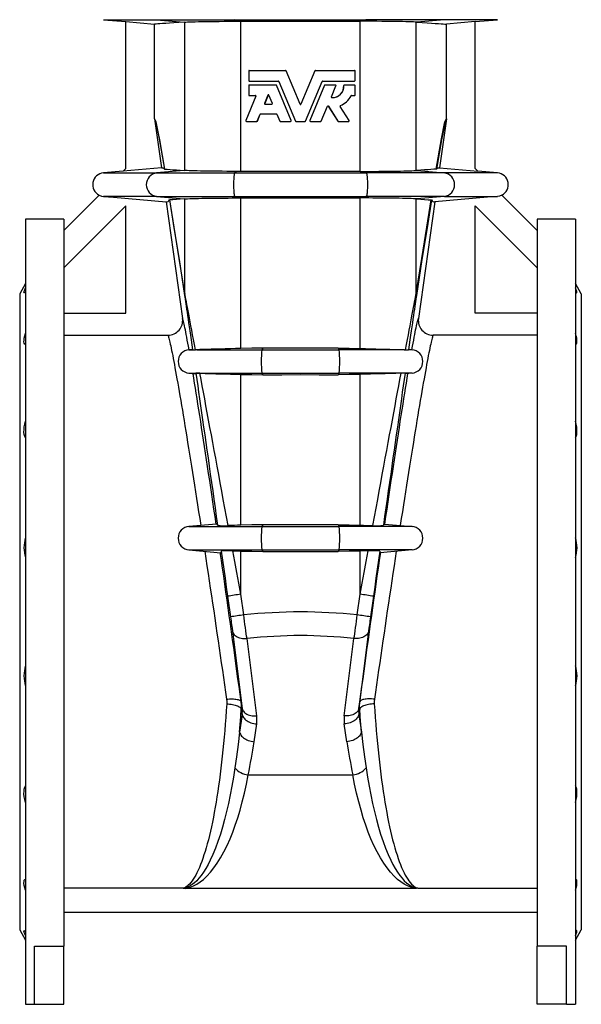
# Model space of a CAD drawing. Extents: x -27 to 1839, y -172 to 2521.
# Tile 2 of 5: x 82 to 463, y 596 to 1265. Entities that reach past the tile are written whole.
import ezdxf

# ---------------------------------------------------------------- set-up
doc = ezdxf.new("R2010")
doc.units = 0
doc.layers.get('0').update_dxf_attribs({"linetype": 'CONTINUOUS'})

msp = doc.modelspace()

# ---------------------------------------------------------------- linework, layer by layer
at = {"color": 7, "linetype": 'CONTINUOUS'}
for p, q in [((139.09, 1264.73), (154.28, 1263.4)), ((139.09, 1264.73), (175.18, 1264.73)), ((175.18, 1264.73), (228.13, 1264.73)), ((175.18, 1264.73), (193.78, 1263.01)), ((228.13, 1264.73), (317.44, 1264.73)), ((228.13, 1264.73), (229.34, 1263.69)), ((229.34, 1263.69), (232.25, 1263.7)), ((232.25, 1161.7), (232.25, 1263.7)), ((316.22, 1263.69), (313.32, 1263.7)), ((313.32, 1161.7), (313.32, 1263.7)), ((317.44, 1264.73), (316.22, 1263.69)), ((370.38, 1264.73), (317.44, 1264.73)), ((370.38, 1264.73), (351.79, 1263.01)), ((406.48, 1264.73), (370.38, 1264.73)), ((391.28, 1263.4), (406.48, 1264.73)), ((154.28, 1263.4), (173.82, 1261.7)), ((154.28, 1163.7), (154.28, 1263.4)), ((173.82, 1197.31), (173.82, 1261.7)), ((193.78, 1263.01), (194.24, 1263.05)), ((194.24, 1162.35), (194.24, 1263.05)), ((351.79, 1263.01), (351.32, 1263.05)), ((351.32, 1162.35), (351.32, 1263.05)), ((391.28, 1263.4), (371.75, 1261.7)), ((371.75, 1197.31), (371.75, 1261.7)), ((391.28, 1163.7), (391.28, 1263.4)), ((238.03, 1230.26), (262.68, 1230.26)), ((282.89, 1230.26), (309.48, 1230.26)), ((237.67, 1229.9), (237.67, 1223.42)), ((272.45, 1207.33), (263.01, 1230.04)), ((263.05, 1230.04), (263.01, 1230.04)), ((272.45, 1207.33), (263.05, 1230.04)), ((282.55, 1230.04), (273.12, 1207.33)), ((282.52, 1230.04), (273.12, 1207.33)), ((282.52, 1230.04), (282.55, 1230.04)), ((309.84, 1223.42), (309.84, 1229.9)), ((237.67, 1220.04), (237.67, 1213.56)), ((238.03, 1223.06), (257.85, 1223.06)), ((238.03, 1220.4), (256.07, 1220.4)), ((266.37, 1196.2), (256.41, 1220.18)), ((256.47, 1220.18), (256.41, 1220.18)), ((266.4, 1196.2), (256.47, 1220.18)), ((258.19, 1222.84), (269.37, 1195.92)), ((276.19, 1195.92), (287.38, 1222.84)), ((289.1, 1220.18), (279.17, 1196.2)), ((289.16, 1220.18), (279.19, 1196.2)), ((287.71, 1223.06), (309.48, 1223.06)), ((289.1, 1220.18), (289.16, 1220.18)), ((289.49, 1220.4), (296.53, 1220.4)), ((293.71, 1212.32), (296.86, 1219.9)), ((302.17, 1220.03), (302.27, 1220.03)), ((302.52, 1220.4), (302.63, 1220.4)), ((302.63, 1220.4), (309.48, 1220.4)), ((309.84, 1213.56), (309.84, 1220.04)), ((242.59, 1212.7), (235.75, 1196.2)), ((238.03, 1213.2), (242.26, 1213.2)), ((250.71, 1213.47), (248.4, 1207.9)), ((250.79, 1213.47), (248.49, 1207.9)), ((250.79, 1213.47), (250.71, 1213.47)), ((253.69, 1207.9), (251.38, 1213.47)), ((307.41, 1213.2), (309.48, 1213.2)), ((248.49, 1207.9), (248.4, 1207.9)), ((248.74, 1207.4), (253.36, 1207.4)), ((272.45, 1207.33), (272.45, 1207.33)), ((273.12, 1207.33), (273.12, 1207.33)), ((286.9, 1195.92), (291.05, 1205.92)), ((291.62, 1205.98), (291.69, 1205.98)), ((291.62, 1205.98), (298.06, 1195.86)), ((291.69, 1205.98), (298.15, 1195.86)), ((305.78, 1196.25), (299.64, 1205.88)), ((173.82, 1197.31), (173.92, 1195.91)), ((243.44, 1195.92), (245.34, 1200.52)), ((243.54, 1195.92), (245.44, 1200.52)), ((245.44, 1200.52), (245.34, 1200.52)), ((245.67, 1200.74), (256.43, 1200.74)), ((256.76, 1200.52), (258.67, 1195.92)), ((371.75, 1197.31), (371.65, 1195.91)), ((173.92, 1195.91), (178.39, 1164.1)), ((236.09, 1195.7), (243.1, 1195.7)), ((243.21, 1195.7), (243.1, 1195.7)), ((243.54, 1195.92), (243.44, 1195.92)), ((259, 1195.7), (266.04, 1195.7)), ((266.4, 1196.2), (266.37, 1196.2)), ((269.71, 1195.7), (275.86, 1195.7)), ((279.17, 1196.2), (279.19, 1196.2)), ((279.53, 1195.7), (286.57, 1195.7)), ((298.06, 1195.86), (298.15, 1195.86)), ((298.45, 1195.7), (305.48, 1195.7)), ((371.65, 1195.91), (367.18, 1164.1)), ((178.39, 1164.1), (152.41, 1161.83)), ((152.41, 1161.83), (154.28, 1163.7)), ((180.49, 1163.28), (180.69, 1163.24)), ((365.08, 1163.28), (364.87, 1163.24)), ((367.18, 1164.1), (393.15, 1161.83)), ((393.15, 1161.83), (391.28, 1163.7)), ((152.42, 1161.83), (139.09, 1160.67)), ((139.09, 1160.67), (175.18, 1160.67)), ((193.78, 1162.39), (175.18, 1160.67)), ((175.18, 1160.67), (228.13, 1160.67)), ((194.24, 1162.35), (193.78, 1162.39)), ((229.34, 1161.7), (228.13, 1160.67)), ((228.13, 1160.67), (317.44, 1160.67)), ((232.25, 1161.7), (229.34, 1161.7)), ((313.32, 1161.7), (316.22, 1161.7)), ((316.22, 1161.7), (317.44, 1160.67)), ((370.38, 1160.67), (317.44, 1160.67)), ((351.32, 1162.35), (351.79, 1162.39)), ((351.79, 1162.39), (370.38, 1160.67)), ((406.48, 1160.67), (370.38, 1160.67)), ((406.48, 1160.67), (393.15, 1161.83)), ((112.28, 1121.7), (136.17, 1145.59)), ((175.18, 1144.73), (139.15, 1144.73)), ((175.18, 1144.73), (228.13, 1144.73)), ((175.18, 1144.73), (193.78, 1143.01)), ((228.13, 1144.73), (317.44, 1144.73)), ((228.13, 1144.73), (229.34, 1143.69)), ((229.34, 1143.69), (232.25, 1143.7)), ((232.25, 1041.48), (232.25, 1143.7)), ((316.22, 1143.69), (313.32, 1143.7)), ((313.32, 1041.48), (313.32, 1143.7)), ((317.44, 1144.73), (316.22, 1143.69)), ((370.38, 1144.73), (317.44, 1144.73)), ((370.38, 1144.73), (351.79, 1143.01)), ((370.38, 1144.73), (406.42, 1144.73)), ((433.28, 1121.7), (409.39, 1145.59)), ((154.28, 1138.24), (112.28, 1096.24)), ((154.28, 1065.48), (154.28, 1138.24)), ((181.63, 1141.01), (192.75, 1061.88)), ((184.14, 1142.38), (183.93, 1142.34)), ((193.78, 1143.01), (194.24, 1143.05)), ((194.24, 1078.79), (194.24, 1143.05)), ((351.79, 1143.01), (351.32, 1143.05)), ((351.32, 1078.79), (351.32, 1143.05)), ((363.93, 1141.01), (352.81, 1061.88)), ((361.42, 1142.38), (361.63, 1142.34)), ((391.28, 1065.48), (391.28, 1138.24)), ((391.28, 1138.24), (433.28, 1096.24)), ((112.28, 1129.2), (86.28, 1129.2)), ((86.28, 1129.2), (86.28, 596.2)), ((112.28, 1129.2), (112.28, 635.59)), ((459.28, 1129.2), (433.28, 1129.2)), ((433.28, 1129.2), (433.28, 635.59)), ((459.28, 1129.2), (459.28, 596.2)), ((86.28, 1085.63), (82.28, 1078.7)), ((463.28, 1078.7), (459.28, 1085.63)), ((82.28, 1078.7), (82.28, 646.7)), ((463.28, 1078.7), (463.28, 646.7)), ((112.28, 1065.48), (154.28, 1065.48)), ((433.28, 1065.48), (391.28, 1065.48)), ((112.28, 1050.48), (182.86, 1050.48)), ((433.28, 1050.48), (362.71, 1050.48)), ((199.24, 1040.86), (197.09, 1040.67)), ((197.09, 1040.67), (199.55, 1040.67)), ((202.51, 1040.67), (201.53, 1040.63)), ((202.51, 1040.67), (246.63, 1040.67)), ((247.33, 1041.69), (246.63, 1040.67)), ((246.63, 1040.67), (298.94, 1040.67)), ((298.24, 1041.69), (298.94, 1040.67)), ((343.06, 1040.67), (298.94, 1040.67)), ((343.06, 1040.67), (344.04, 1040.63)), ((348.48, 1040.67), (346.02, 1040.67)), ((346.33, 1040.86), (348.48, 1040.67)), ((197.09, 1024.73), (201.56, 1024.34)), ((197.09, 1024.73), (246.63, 1024.73)), ((232.25, 921.48), (232.25, 1023.92)), ((246.63, 1024.73), (298.94, 1024.73)), ((246.63, 1024.73), (247.33, 1023.7)), ((298.94, 1024.73), (298.24, 1023.7)), ((348.48, 1024.73), (298.94, 1024.73)), ((313.32, 921.48), (313.32, 1023.92)), ((348.48, 1024.73), (344.01, 1024.34)), ((215.9, 922.31), (197.09, 920.67)), ((197.09, 920.67), (246.63, 920.67)), ((247.33, 921.69), (246.63, 920.67)), ((246.63, 920.67), (298.94, 920.67)), ((298.24, 921.69), (298.94, 920.67)), ((348.48, 920.67), (298.94, 920.67)), ((329.67, 922.31), (348.48, 920.67)), ((197.09, 904.73), (218.64, 902.84)), ((197.09, 904.73), (246.63, 904.73)), ((232.25, 874.6), (232.25, 903.92)), ((246.63, 904.73), (298.94, 904.73)), ((246.63, 904.73), (247.33, 903.7)), ((298.94, 904.73), (298.24, 903.7)), ((348.48, 904.73), (298.94, 904.73)), ((313.32, 874.6), (313.32, 903.92)), ((348.48, 904.73), (326.93, 902.84)), ((223.33, 873.21), (225.3, 859.21)), ((234.27, 860.6), (232.25, 874.6)), ((311.3, 860.6), (313.32, 874.6)), ((322.24, 873.21), (320.27, 859.21)), ((226.59, 849.55), (233.2, 797.06)), ((318.97, 849.55), (312.37, 797.06)), ((243.1, 792.02), (236.5, 844.52)), ((302.47, 792.02), (309.07, 844.52)), ((233.2, 797.06), (232.49, 801.56)), ((232.58, 796.91), (233.2, 792.97)), ((312.37, 797.06), (313.08, 801.56)), ((312.99, 796.91), (312.37, 792.97)), ((233.2, 792.97), (231.5, 780.89)), ((312.37, 792.97), (314.07, 780.89)), ((241.36, 774.47), (243.06, 786.54)), ((304.2, 774.47), (302.51, 786.54)), ((237.29, 752.03), (308.28, 752.03)), ((193.23, 674.96), (112.28, 674.96)), ((193.23, 674.96), (193.82, 674.95)), ((193.82, 674.95), (194.44, 674.93)), ((351.12, 674.93), (194.44, 674.93)), ((351.75, 674.95), (351.12, 674.93)), ((352.34, 674.96), (351.75, 674.95)), ((352.34, 674.96), (433.28, 674.96)), ((112.28, 658.7), (433.28, 658.7)), ((82.28, 646.7), (86.28, 639.77)), ((459.28, 639.77), (463.28, 646.7)), ((92.28, 635.59), (112.28, 635.59)), ((92.28, 596.2), (92.28, 635.59)), ((112.28, 596.2), (112.28, 635.59)), ((453.28, 635.59), (433.28, 635.59)), ((433.28, 596.2), (433.28, 635.59)), ((453.28, 596.2), (453.28, 635.59)), ((86.28, 596.2), (92.28, 596.2)), ((92.28, 596.2), (112.28, 596.2)), ((453.28, 596.2), (433.28, 596.2)), ((453.28, 596.2), (459.28, 596.2))]:
    msp.add_line(p, q, dxfattribs=at)
for points in [[(194.24, 1263.05), (195.08, 1263.11), (196.21, 1263.17), (197.63, 1263.23), (199.32, 1263.28), (201.27, 1263.34), (203.48, 1263.39), (205.93, 1263.44), (208.58, 1263.48), (211.43, 1263.52), (214.48, 1263.56), (217.67, 1263.6), (220.99, 1263.63), (223.72, 1263.65), (226.51, 1263.67), (229.34, 1263.69)], [(228.04, 1264.86), (228.13, 1264.73)], [(232.25, 1263.7), (242.35, 1263.7), (252.47, 1263.7), (262.62, 1263.71), (272.78, 1263.71), (282.92, 1263.71), (293.05, 1263.7), (303.19, 1263.7), (313.32, 1263.7)], [(351.32, 1263.05), (350.49, 1263.11), (349.35, 1263.17), (347.94, 1263.23), (346.25, 1263.28), (344.29, 1263.34), (342.08, 1263.39), (339.64, 1263.44), (336.99, 1263.48), (334.13, 1263.52), (331.09, 1263.56), (327.9, 1263.6), (324.58, 1263.63), (321.85, 1263.65), (319.06, 1263.67), (316.22, 1263.69)], [(317.53, 1264.86), (317.44, 1264.73)], [(193.78, 1263.01), (190.15, 1262.77), (186.89, 1262.56), (183.99, 1262.37), (181.44, 1262.2), (179.27, 1262.06), (177.44, 1261.94), (175.98, 1261.84), (174.89, 1261.77), (174.17, 1261.72), (173.82, 1261.7)], [(351.79, 1263.01), (355.41, 1262.77), (358.68, 1262.56), (361.58, 1262.37), (364.12, 1262.2), (366.3, 1262.06), (368.13, 1261.94), (369.59, 1261.84), (370.68, 1261.77), (371.4, 1261.72), (371.75, 1261.7)], [(180.69, 1163.24), (177.08, 1183.93), (174.79, 1195.28), (173.82, 1197.31)], [(364.87, 1163.24), (368.49, 1183.93), (370.78, 1195.28), (371.75, 1197.31)], [(173.92, 1195.91), (174.85, 1194.03), (177.04, 1183.15), (180.49, 1163.28)], [(371.65, 1195.91), (370.72, 1194.03), (368.53, 1183.15), (365.08, 1163.28)], [(180.69, 1163.24), (182.4, 1163.13), (184.3, 1163.01), (186.39, 1162.87), (188.66, 1162.72), (191.13, 1162.56), (193.78, 1162.39)], [(364.87, 1163.24), (363.16, 1163.13), (361.27, 1163.01), (359.18, 1162.87), (356.91, 1162.72), (354.44, 1162.56), (351.79, 1162.39)], [(229.34, 1161.7), (226.07, 1161.73), (222.85, 1161.75), (219.72, 1161.78), (216.45, 1161.81), (213.31, 1161.85), (210.34, 1161.89), (207.56, 1161.93), (204.98, 1161.98), (202.63, 1162.03), (200.51, 1162.08), (198.65, 1162.14), (197.2, 1162.19), (195.98, 1162.24), (194.99, 1162.29), (194.24, 1162.35)], [(228.13, 1160.67), (228.04, 1160.54), (227.95, 1160.3), (227.86, 1159.97), (227.78, 1159.54), (227.7, 1159.03), (227.63, 1158.43), (227.57, 1157.76), (227.51, 1157.02), (227.47, 1156.22), (227.43, 1155.38), (227.41, 1154.51), (227.39, 1153.61), (227.38, 1152.7), (227.39, 1151.79), (227.41, 1150.89), (227.43, 1150.01), (227.47, 1149.17), (227.51, 1148.38), (227.57, 1147.64), (227.63, 1146.97), (227.7, 1146.37), (227.78, 1145.85), (227.86, 1145.43), (227.95, 1145.09), (228.04, 1144.86), (228.13, 1144.73)], [(313.32, 1161.7), (303.22, 1161.69), (293.1, 1161.69), (282.95, 1161.69), (272.78, 1161.69), (262.65, 1161.69), (252.52, 1161.69), (242.37, 1161.69), (232.25, 1161.7)], [(316.22, 1161.7), (319.5, 1161.73), (322.72, 1161.75), (325.85, 1161.78), (329.12, 1161.81), (332.25, 1161.85), (335.23, 1161.89), (338.01, 1161.93), (340.58, 1161.98), (342.94, 1162.03), (345.06, 1162.08), (346.92, 1162.14), (348.36, 1162.19), (349.59, 1162.24), (350.58, 1162.29), (351.32, 1162.35)], [(317.44, 1160.67), (317.53, 1160.54), (317.62, 1160.3), (317.71, 1159.97), (317.79, 1159.54), (317.86, 1159.03), (317.94, 1158.43), (318, 1157.76), (318.05, 1157.02), (318.1, 1156.22), (318.14, 1155.38), (318.16, 1154.51), (318.18, 1153.61), (318.18, 1152.7), (318.18, 1151.79), (318.16, 1150.89), (318.14, 1150.01), (318.1, 1149.17), (318.05, 1148.38), (318, 1147.64), (317.94, 1146.97), (317.86, 1146.37), (317.79, 1145.85), (317.71, 1145.43), (317.62, 1145.09), (317.53, 1144.86), (317.44, 1144.73)], [(136.17, 1145.59), (137.82, 1144.96), (139.15, 1144.73)], [(139.15, 1144.73), (145.99, 1144.13), (181.63, 1141.01)], [(194.24, 1143.05), (195.08, 1143.11), (196.21, 1143.17), (197.63, 1143.23), (199.32, 1143.28), (201.27, 1143.34), (203.48, 1143.39), (205.93, 1143.44), (208.58, 1143.48), (211.43, 1143.52), (214.48, 1143.56), (217.67, 1143.6), (220.99, 1143.63), (223.72, 1143.65), (226.51, 1143.67), (229.34, 1143.69)], [(232.25, 1143.7), (242.35, 1143.7), (252.47, 1143.7), (262.62, 1143.71), (272.78, 1143.71), (282.92, 1143.71), (293.05, 1143.7), (303.19, 1143.7), (313.32, 1143.7)], [(351.32, 1143.05), (350.49, 1143.11), (349.35, 1143.17), (347.94, 1143.23), (346.25, 1143.28), (344.29, 1143.34), (342.08, 1143.39), (339.64, 1143.44), (336.99, 1143.48), (334.13, 1143.52), (331.09, 1143.56), (327.9, 1143.6), (324.58, 1143.63), (321.85, 1143.65), (319.06, 1143.67), (316.22, 1143.69)], [(406.42, 1144.73), (399.58, 1144.13), (363.93, 1141.01)], [(409.39, 1145.59), (407.75, 1144.96), (406.42, 1144.73)], [(183.93, 1142.34), (186.95, 1123.49), (190.36, 1101.84), (194.16, 1077.4)], [(193.78, 1143.01), (191.08, 1142.83), (188.57, 1142.67), (186.26, 1142.52), (184.14, 1142.38)], [(194.24, 1078.79), (190.5, 1102.64), (187.13, 1123.84), (184.14, 1142.38)], [(351.32, 1078.79), (355.07, 1102.64), (358.43, 1123.84), (361.42, 1142.38)], [(361.63, 1142.34), (358.62, 1123.49), (355.21, 1101.84), (351.4, 1077.4)], [(351.79, 1143.01), (354.49, 1142.83), (356.99, 1142.67), (359.31, 1142.52), (361.42, 1142.38)], [(86.28, 1079.89), (85.75, 1079.39), (85.38, 1079.19), (85.19, 1079.29), (85.2, 1079.71), (85.39, 1080.4), (85.74, 1081.34), (86.28, 1082.59)], [(194.16, 1077.4), (194.34, 1076.25), (194.54, 1074.95), (194.76, 1073.49), (195, 1071.87), (195.26, 1070.1), (195.55, 1068.17), (195.86, 1066.08), (196.18, 1063.84), (196.53, 1061.46), (196.9, 1058.92), (197.3, 1056.23), (197.71, 1053.4), (198.14, 1050.43), (198.59, 1047.31), (199.06, 1044.06), (199.55, 1040.67)], [(201.53, 1040.63), (200.87, 1044.17), (200.23, 1047.56), (199.62, 1050.8), (199.03, 1053.9), (198.47, 1056.85), (197.94, 1059.64), (197.44, 1062.28), (196.97, 1064.76), (196.52, 1067.08), (196.11, 1069.25), (195.72, 1071.25), (195.37, 1073.09), (195.04, 1074.76), (194.74, 1076.27), (194.48, 1077.61), (194.24, 1078.79)], [(344.04, 1040.63), (344.7, 1044.17), (345.34, 1047.56), (345.95, 1050.8), (346.54, 1053.9), (347.09, 1056.85), (347.62, 1059.64), (348.12, 1062.28), (348.6, 1064.76), (349.04, 1067.08), (349.46, 1069.25), (349.84, 1071.25), (350.2, 1073.09), (350.53, 1074.76), (350.82, 1076.27), (351.09, 1077.61), (351.32, 1078.79)], [(351.4, 1077.4), (351.23, 1076.25), (351.03, 1074.95), (350.81, 1073.49), (350.57, 1071.87), (350.3, 1070.1), (350.02, 1068.17), (349.71, 1066.08), (349.38, 1063.84), (349.03, 1061.46), (348.66, 1058.92), (348.27, 1056.23), (347.86, 1053.4), (347.43, 1050.43), (346.98, 1047.31), (346.51, 1044.06), (346.02, 1040.67)], [(459.28, 1079.89), (459.82, 1079.39), (460.19, 1079.19), (460.37, 1079.29), (460.37, 1079.71), (460.18, 1080.4), (459.83, 1081.34), (459.28, 1082.59)], [(197.15, 1040.67), (196.74, 1042.98), (196.35, 1045.16), (195.98, 1047.22), (195.62, 1049.14), (195.28, 1050.94), (194.96, 1052.61), (194.66, 1054.14), (194.37, 1055.54), (194.1, 1056.81), (193.86, 1057.94), (193.62, 1058.94), (193.41, 1059.8), (193.22, 1060.53), (193.05, 1061.12), (192.89, 1061.57), (192.75, 1061.88)], [(348.42, 1040.67), (348.82, 1042.98), (349.21, 1045.16), (349.59, 1047.22), (349.94, 1049.14), (350.28, 1050.94), (350.6, 1052.61), (350.91, 1054.14), (351.19, 1055.54), (351.46, 1056.81), (351.71, 1057.94), (351.94, 1058.94), (352.15, 1059.8), (352.35, 1060.53), (352.52, 1061.12), (352.68, 1061.57), (352.81, 1061.88)], [(86.28, 1044.13), (85.75, 1044.43), (85.38, 1045.03), (85.19, 1045.93), (85.2, 1047.11), (85.39, 1048.47), (85.74, 1050.02), (86.28, 1051.8)], [(182.86, 1050.48), (183, 1050.18), (183.15, 1049.75), (183.32, 1049.2), (183.52, 1048.51), (183.73, 1047.7), (183.96, 1046.76), (184.2, 1045.69), (184.47, 1044.5), (184.75, 1043.18), (185.05, 1041.74), (185.37, 1040.18), (185.71, 1038.49), (186.06, 1036.68), (186.43, 1034.76), (186.81, 1032.71), (187.22, 1030.55), (187.63, 1028.27), (188.07, 1025.88), (188.52, 1023.38), (188.98, 1020.77), (189.46, 1018.05), (189.95, 1015.22), (190.46, 1012.29), (190.98, 1009.25), (191.52, 1006.12), (192.06, 1002.88), (192.62, 999.55), (193.2, 996.13), (193.78, 992.61), (194.38, 989.01), (194.99, 985.31), (195.6, 981.54), (196.23, 977.68), (196.87, 973.74), (197.52, 969.73), (198.17, 965.64), (198.84, 961.48), (199.51, 957.26), (200.19, 952.97), (200.88, 948.62), (201.57, 944.2), (202.27, 939.74), (202.97, 935.22), (203.68, 930.65), (204.4, 926.03), (205.12, 921.37)], [(362.71, 1050.48), (362.57, 1050.18), (362.42, 1049.75), (362.24, 1049.2), (362.05, 1048.51), (361.84, 1047.7), (361.61, 1046.76), (361.36, 1045.69), (361.1, 1044.5), (360.82, 1043.18), (360.52, 1041.74), (360.2, 1040.18), (359.86, 1038.49), (359.51, 1036.68), (359.14, 1034.76), (358.75, 1032.71), (358.35, 1030.55), (357.93, 1028.27), (357.5, 1025.88), (357.05, 1023.38), (356.59, 1020.77), (356.11, 1018.05), (355.61, 1015.22), (355.11, 1012.29), (354.59, 1009.25), (354.05, 1006.12), (353.5, 1002.88), (352.94, 999.55), (352.37, 996.13), (351.79, 992.61), (351.19, 989.01), (350.58, 985.31), (349.96, 981.54), (349.34, 977.68), (348.7, 973.74), (348.05, 969.73), (347.4, 965.64), (346.73, 961.48), (346.06, 957.26), (345.38, 952.97), (344.69, 948.62), (344, 944.2), (343.3, 939.74), (342.59, 935.22), (341.88, 930.65), (341.17, 926.03), (340.45, 921.37)], [(459.28, 1044.13), (459.82, 1044.43), (460.19, 1045.03), (460.37, 1045.93), (460.37, 1047.11), (460.18, 1048.47), (459.83, 1050.02), (459.28, 1051.8)], [(199.24, 1040.86), (199.39, 1040.81), (199.55, 1040.67)], [(199.55, 1040.67), (199.55, 1040.67), (199.55, 1040.67)], [(232.25, 1041.48), (228.71, 1041.38), (225.22, 1041.29), (221.71, 1041.19), (218.32, 1041.1), (215.14, 1041.02), (212.11, 1040.93), (209.17, 1040.85), (206.43, 1040.78), (204.4, 1040.72), (202.51, 1040.67)], [(247.33, 1041.69), (239.78, 1041.64), (232.25, 1041.48)], [(298.24, 1041.69), (285.52, 1041.69), (272.78, 1041.69), (260.06, 1041.69), (247.33, 1041.69)], [(298.24, 1041.69), (305.78, 1041.64), (313.32, 1041.48)], [(313.32, 1041.48), (316.86, 1041.38), (320.35, 1041.29), (323.85, 1041.19), (327.25, 1041.1), (330.43, 1041.02), (333.45, 1040.93), (336.39, 1040.85), (339.13, 1040.78), (341.17, 1040.72), (343.06, 1040.67)], [(346.33, 1040.86), (346.18, 1040.81), (346.02, 1040.67)], [(346.02, 1040.67), (346.02, 1040.67), (346.02, 1040.67)], [(215.55, 922.28), (214.81, 927.36), (214.07, 932.38), (213.33, 937.36), (212.61, 942.28), (211.88, 947.15), (211.17, 951.96), (210.46, 956.7), (209.76, 961.38), (209.06, 965.98), (208.38, 970.51), (207.7, 974.97), (207.03, 979.34), (206.37, 983.63), (205.72, 987.84), (205.08, 991.95), (204.46, 995.97), (203.84, 999.9), (203.24, 1003.73), (202.65, 1007.46), (202.07, 1011.08), (201.5, 1014.6), (200.95, 1018), (200.42, 1021.3), (199.89, 1024.48)], [(201.85, 1024.63), (201.72, 1024.4), (201.56, 1024.34)], [(201.85, 1024.63), (202.45, 1020.47), (203.06, 1016.18), (203.69, 1011.77), (204.34, 1007.25), (205, 1002.6), (205.68, 997.84), (206.38, 992.98), (207.08, 988.01), (207.81, 982.93), (208.54, 977.76), (209.29, 972.49), (210.05, 967.13), (210.83, 961.68), (211.61, 956.15), (212.41, 950.54), (213.21, 944.86), (214.03, 939.1), (214.85, 933.28), (215.68, 927.39), (216.52, 921.45)], [(204.52, 1024.67), (206.28, 1024.62), (208.15, 1024.57), (210.14, 1024.52), (212.23, 1024.46), (215.26, 1024.38), (218.44, 1024.29), (221.84, 1024.2), (225.35, 1024.1), (228.76, 1024.01), (232.25, 1023.92)], [(223.67, 921.25), (222.58, 927.19), (221.5, 933.07), (220.42, 938.9), (219.36, 944.66), (218.31, 950.34), (217.27, 955.96), (216.25, 961.49), (215.24, 966.95), (214.25, 972.32), (213.27, 977.6), (212.31, 982.78), (211.37, 987.87), (210.44, 992.86), (209.53, 997.75), (208.65, 1002.52), (207.78, 1007.19), (206.93, 1011.74), (206.1, 1016.17), (205.3, 1020.48), (204.52, 1024.67)], [(232.25, 1023.92), (239.78, 1023.76), (247.33, 1023.7)], [(247.33, 1023.7), (260.04, 1023.7), (272.78, 1023.71), (285.51, 1023.7), (298.24, 1023.7)], [(313.32, 1023.92), (305.79, 1023.76), (298.24, 1023.7)], [(341.05, 1024.67), (339.29, 1024.62), (337.42, 1024.57), (335.43, 1024.52), (333.34, 1024.46), (330.3, 1024.38), (327.12, 1024.29), (323.72, 1024.2), (320.21, 1024.1), (316.8, 1024.01), (313.32, 1023.92)], [(321.89, 921.25), (322.99, 927.19), (324.07, 933.07), (325.15, 938.9), (326.21, 944.66), (327.26, 950.34), (328.29, 955.96), (329.32, 961.49), (330.33, 966.95), (331.32, 972.32), (332.3, 977.6), (333.26, 982.78), (334.2, 987.87), (335.13, 992.86), (336.03, 997.75), (336.92, 1002.52), (337.79, 1007.19), (338.64, 1011.74), (339.46, 1016.17), (340.27, 1020.48), (341.05, 1024.67)], [(343.71, 1024.63), (343.12, 1020.47), (342.5, 1016.18), (341.87, 1011.77), (341.23, 1007.25), (340.56, 1002.6), (339.88, 997.84), (339.19, 992.98), (338.48, 988.01), (337.76, 982.93), (337.02, 977.76), (336.28, 972.49), (335.51, 967.13), (334.74, 961.68), (333.96, 956.15), (333.16, 950.54), (332.36, 944.86), (331.54, 939.1), (330.72, 933.28), (329.88, 927.39), (329.04, 921.45)], [(330.02, 922.28), (330.76, 927.36), (331.5, 932.38), (332.23, 937.36), (332.96, 942.28), (333.68, 947.15), (334.4, 951.96), (335.11, 956.7), (335.81, 961.38), (336.5, 965.98), (337.19, 970.51), (337.87, 974.97), (338.54, 979.34), (339.2, 983.63), (339.84, 987.84), (340.48, 991.95), (341.11, 995.97), (341.72, 999.9), (342.33, 1003.73), (342.92, 1007.46), (343.5, 1011.08), (344.06, 1014.6), (344.61, 1018), (345.15, 1021.3), (345.67, 1024.48)], [(343.71, 1024.63), (343.85, 1024.4), (344.01, 1024.34)], [(86.28, 980.75), (85.75, 981.8), (85.38, 983.11), (85.19, 984.67), (85.2, 986.44), (85.39, 988.26), (85.74, 990.17), (86.28, 992.23)], [(459.28, 980.75), (459.82, 981.8), (460.19, 983.11), (460.37, 984.67), (460.37, 986.44), (460.18, 988.26), (459.83, 990.17), (459.28, 992.23)], [(232.25, 921.48), (230.08, 921.42), (227.94, 921.36), (225.79, 921.31), (223.67, 921.25)], [(247.33, 921.69), (239.78, 921.64), (232.25, 921.48)], [(298.24, 921.69), (285.52, 921.69), (272.78, 921.69), (260.06, 921.69), (247.33, 921.69)], [(298.24, 921.69), (305.78, 921.64), (313.32, 921.48)], [(313.32, 921.48), (315.48, 921.42), (317.63, 921.36), (319.77, 921.31), (321.89, 921.25)], [(207.81, 903.79), (208.57, 898.81), (209.33, 893.8), (210.09, 888.76), (210.85, 883.71), (211.61, 878.65), (212.36, 873.57), (213.12, 868.48), (213.88, 863.39), (214.63, 858.3), (215.38, 853.21), (216.12, 848.13), (216.87, 843.06), (217.6, 838), (218.34, 832.96), (219.06, 827.95), (219.78, 822.96), (220.5, 818), (221.2, 813.07), (221.9, 808.17), (222.59, 803.32)], [(232.49, 801.56), (231.79, 806.7), (231.09, 811.9), (230.38, 817.13), (229.66, 822.39), (228.94, 827.69), (228.2, 833.01), (227.47, 838.36), (226.72, 843.72), (225.98, 849.11), (225.22, 854.5), (224.47, 859.9), (223.71, 865.3), (222.95, 870.7), (222.19, 876.1), (221.42, 881.49), (220.66, 886.86), (219.89, 892.22), (219.13, 897.56), (218.36, 902.87)], [(219.01, 903.83), (218.94, 903.43), (218.86, 903.11), (218.76, 902.91), (218.64, 902.84)], [(219.01, 903.83), (219.87, 897.77), (220.73, 891.67), (221.59, 885.55), (222.46, 879.39), (223.33, 873.21)], [(226.84, 904.06), (229.52, 903.99), (232.25, 903.92)], [(232.25, 874.6), (230.88, 882.03), (229.53, 889.42), (228.18, 896.77), (226.84, 904.06)], [(232.25, 903.92), (239.78, 903.76), (247.33, 903.7)], [(247.33, 903.7), (260.04, 903.7), (272.78, 903.71), (285.51, 903.7), (298.24, 903.7)], [(313.32, 903.92), (305.79, 903.76), (298.24, 903.7)], [(313.08, 801.56), (313.77, 806.7), (314.48, 811.9), (315.19, 817.13), (315.91, 822.39), (316.63, 827.69), (317.36, 833.01), (318.1, 838.36), (318.84, 843.72), (319.59, 849.11), (320.34, 854.5), (321.1, 859.9), (321.86, 865.3), (322.62, 870.7), (323.38, 876.1), (324.15, 881.49), (324.91, 886.86), (325.68, 892.22), (326.44, 897.56), (327.2, 902.87)], [(318.73, 904.06), (316.04, 903.99), (313.32, 903.92)], [(313.32, 874.6), (314.68, 882.03), (316.04, 889.42), (317.39, 896.77), (318.73, 904.06)], [(326.56, 903.83), (325.7, 897.77), (324.84, 891.67), (323.98, 885.55), (323.11, 879.39), (322.24, 873.21)], [(337.76, 903.79), (337, 898.81), (336.24, 893.8), (335.48, 888.76), (334.72, 883.71), (333.96, 878.65), (333.2, 873.57), (332.45, 868.48), (331.69, 863.39), (330.94, 858.3), (330.19, 853.21), (329.44, 848.13), (328.7, 843.06), (327.96, 838), (327.23, 832.96), (326.5, 827.95), (325.79, 822.96), (325.07, 818), (324.37, 813.07), (323.67, 808.17), (322.98, 803.32)], [(326.56, 903.83), (326.63, 903.43), (326.71, 903.11), (326.81, 902.91), (326.93, 902.84)], [(225.3, 859.21), (225.48, 857.93), (225.65, 856.67), (225.83, 855.38), (226, 854.12), (226.18, 852.79), (226.34, 851.51), (226.59, 849.55)], [(236.5, 844.52), (236.26, 846.09), (236.01, 847.77), (235.71, 849.88), (235.4, 852.12), (235.12, 854.15), (234.84, 856.23), (234.55, 858.41), (234.27, 860.6)], [(309.07, 844.52), (309.31, 846.09), (309.55, 847.77), (309.85, 849.88), (310.17, 852.12), (310.45, 854.15), (310.73, 856.23), (311.01, 858.41), (311.3, 860.6)], [(320.27, 859.21), (320.09, 857.93), (319.91, 856.67), (319.74, 855.38), (319.57, 854.12), (319.39, 852.79), (319.22, 851.51), (318.97, 849.55)], [(226.59, 849.55), (226.76, 848.9), (227.02, 848.27), (227.4, 847.67), (227.87, 847.1), (228.44, 846.58), (229.09, 846.1), (229.83, 845.68), (230.64, 845.32), (231.51, 845.01), (232.44, 844.78), (233.42, 844.61), (234.42, 844.51), (235.45, 844.48), (236.5, 844.52)], [(318.97, 849.55), (318.81, 848.9), (318.54, 848.27), (318.17, 847.67), (317.7, 847.1), (317.13, 846.58), (316.47, 846.1), (315.74, 845.68), (314.93, 845.32), (314.05, 845.01), (313.12, 844.78), (312.15, 844.61), (311.14, 844.51), (310.11, 844.48), (309.07, 844.52)], [(222.59, 803.32), (223.59, 803.43), (224.57, 803.5), (225.54, 803.54), (226.48, 803.54), (227.37, 803.51), (228.22, 803.45), (229.01, 803.35), (229.74, 803.22), (230.4, 803.06), (230.97, 802.87), (231.46, 802.65), (231.86, 802.41), (232.17, 802.14), (232.38, 801.86), (232.49, 801.56)], [(222.59, 803.32), (222.73, 801.78), (222.71, 800.23)], [(322.98, 803.32), (321.98, 803.43), (320.99, 803.5), (320.03, 803.54), (319.09, 803.54), (318.19, 803.51), (317.34, 803.45), (316.55, 803.35), (315.83, 803.22), (315.17, 803.06), (314.6, 802.87), (314.1, 802.65), (313.7, 802.41), (313.4, 802.14), (313.19, 801.86), (313.08, 801.56)], [(322.98, 803.32), (322.84, 801.78), (322.85, 800.23)], [(222.71, 800.23), (222.42, 795.61), (222.1, 791.03), (221.75, 786.5), (221.39, 782.03), (221.01, 777.6), (220.61, 773.24), (220.18, 768.94), (219.74, 764.71), (219.28, 760.54), (218.8, 756.44), (218.3, 752.41), (217.78, 748.46), (217.24, 744.59), (216.69, 740.8), (216.12, 737.09), (215.53, 733.47), (214.92, 729.94), (214.3, 726.5), (213.67, 723.15), (213.01, 719.9), (212.35, 716.74), (211.67, 713.69), (210.97, 710.74), (210.26, 707.89), (209.54, 705.15), (208.81, 702.52), (208.06, 699.99), (207.31, 697.58), (206.54, 695.29), (205.76, 693.1), (204.97, 691.04), (204.18, 689.09), (203.37, 687.26), (202.56, 685.55), (201.73, 683.96), (200.91, 682.49), (200.07, 681.15), (199.23, 679.94), (198.38, 678.84), (197.53, 677.88), (196.68, 677.04), (195.82, 676.33), (194.96, 675.75), (194.09, 675.29), (193.23, 674.96)], [(222.71, 800.23), (223.72, 800.16), (224.72, 800.06), (225.7, 799.92), (226.64, 799.76), (227.55, 799.56), (228.4, 799.34), (229.2, 799.09), (229.93, 798.82), (230.59, 798.53), (231.17, 798.23), (231.66, 797.91), (232.07, 797.58), (232.37, 797.25), (232.58, 796.91)], [(231.5, 780.89), (231.89, 786.17), (232.24, 791.51), (232.58, 796.91)], [(232.58, 796.91), (232.66, 799.22), (232.49, 801.56)], [(233.2, 797.06), (233.36, 796.4), (233.63, 795.77), (234, 795.17), (234.47, 794.6), (235.04, 794.08), (235.69, 793.6), (236.43, 793.18), (237.24, 792.82), (238.12, 792.52), (239.04, 792.28), (240.02, 792.11), (241.03, 792.01), (242.06, 791.98), (243.1, 792.02)], [(312.37, 797.06), (312.21, 796.4), (311.94, 795.77), (311.57, 795.17), (311.1, 794.6), (310.53, 794.08), (309.87, 793.6), (309.14, 793.18), (308.33, 792.82), (307.45, 792.52), (306.52, 792.28), (305.55, 792.11), (304.54, 792.01), (303.51, 791.98), (302.47, 792.02)], [(312.99, 796.91), (312.9, 799.22), (313.08, 801.56)], [(322.85, 800.23), (321.85, 800.16), (320.85, 800.06), (319.87, 799.92), (318.93, 799.76), (318.02, 799.56), (317.16, 799.34), (316.36, 799.09), (315.63, 798.82), (314.97, 798.53), (314.4, 798.23), (313.9, 797.91), (313.5, 797.58), (313.2, 797.25), (312.99, 796.91)], [(314.07, 780.89), (313.68, 786.17), (313.32, 791.51), (312.99, 796.91)], [(322.85, 800.23), (323.15, 795.61), (323.47, 791.03), (323.81, 786.5), (324.18, 782.03), (324.56, 777.6), (324.96, 773.24), (325.38, 768.94), (325.83, 764.71), (326.29, 760.54), (326.77, 756.44), (327.27, 752.41), (327.79, 748.46), (328.32, 744.59), (328.88, 740.8), (329.45, 737.09), (330.04, 733.47), (330.64, 729.94), (331.26, 726.5), (331.9, 723.15), (332.55, 719.9), (333.22, 716.74), (333.9, 713.69), (334.59, 710.74), (335.3, 707.89), (336.02, 705.15), (336.76, 702.52), (337.5, 699.99), (338.26, 697.58), (339.03, 695.29), (339.81, 693.1), (340.59, 691.04), (341.39, 689.09), (342.2, 687.26), (343.01, 685.55), (343.83, 683.96), (344.66, 682.49), (345.5, 681.15), (346.34, 679.94), (347.18, 678.84), (348.03, 677.88), (348.89, 677.04), (349.75, 676.33), (350.61, 675.75), (351.47, 675.29), (352.34, 674.96)], [(233.2, 792.97), (233.38, 792.3), (233.66, 791.64), (234.05, 791), (234.53, 790.37), (235.1, 789.77), (235.75, 789.21), (236.49, 788.69), (237.29, 788.21), (238.16, 787.78), (239.07, 787.41), (240.03, 787.1), (241.02, 786.85), (242.04, 786.66), (243.06, 786.54)], [(312.37, 792.97), (312.19, 792.3), (311.9, 791.64), (311.52, 791), (311.04, 790.37), (310.47, 789.77), (309.81, 789.21), (309.08, 788.69), (308.28, 788.21), (307.41, 787.78), (306.49, 787.41), (305.54, 787.1), (304.54, 786.85), (303.53, 786.66), (302.51, 786.54)], [(231.5, 780.89), (230.51, 772.55), (229.39, 764.34), (228.29, 756.82)], [(231.5, 780.89), (231.68, 780.23), (231.97, 779.57), (232.35, 778.92), (232.83, 778.3), (233.4, 777.7), (234.06, 777.13), (234.79, 776.61), (235.6, 776.13), (236.46, 775.71), (237.38, 775.33), (238.34, 775.02), (239.33, 774.77), (240.34, 774.58), (241.36, 774.47)], [(314.07, 780.89), (313.88, 780.23), (313.6, 779.57), (313.22, 778.92), (312.74, 778.3), (312.16, 777.7), (311.51, 777.13), (310.77, 776.61), (309.97, 776.13), (309.11, 775.71), (308.19, 775.33), (307.23, 775.02), (306.24, 774.77), (305.23, 774.58), (304.2, 774.47)], [(314.07, 780.89), (315.06, 772.55), (316.18, 764.34), (317.28, 756.82)], [(228.29, 756.82), (227.29, 750.47), (226.23, 744.31), (225.1, 738.36), (223.9, 732.64), (222.62, 727.02), (221.27, 721.64), (219.86, 716.52), (218.4, 711.67), (216.78, 706.8), (215.1, 702.25), (213.37, 698.02), (211.6, 694.14), (210.1, 691.19), (208.58, 688.47), (207.03, 686), (205.45, 683.76), (203.86, 681.77), (202.35, 680.12), (200.83, 678.69), (199.29, 677.48), (197.96, 676.61), (196.62, 675.9), (195.22, 675.33), (193.82, 674.95)], [(317.28, 756.82), (318.28, 750.47), (319.34, 744.31), (320.47, 738.36), (321.66, 732.64), (322.95, 727.02), (324.3, 721.64), (325.71, 716.52), (327.17, 711.67), (328.79, 706.8), (330.47, 702.25), (332.19, 698.02), (333.97, 694.14), (335.46, 691.19), (336.99, 688.47), (338.54, 686), (340.11, 683.76), (341.71, 681.77), (343.22, 680.12), (344.74, 678.69), (346.27, 677.48), (347.61, 676.61), (348.95, 675.9), (350.35, 675.33), (351.75, 674.95)], [(194.44, 674.93), (196.16, 675.27), (197.88, 675.77), (200.16, 676.68), (202.43, 677.86), (204.67, 679.32), (206.89, 681.05), (209.31, 683.29), (211.7, 685.86), (214.03, 688.76), (216.31, 691.98), (218.59, 695.63), (220.81, 699.62), (222.95, 703.94), (225.01, 708.58), (226.8, 713.07), (228.52, 717.82), (230.17, 722.82), (231.74, 728.07), (233.26, 733.69), (234.7, 739.57), (236.04, 745.69), (237.29, 752.03)], [(351.12, 674.93), (349.4, 675.27), (347.69, 675.77), (345.41, 676.68), (343.14, 677.86), (340.9, 679.32), (338.68, 681.05), (336.25, 683.29), (333.87, 685.86), (331.53, 688.76), (329.25, 691.98), (326.97, 695.63), (324.76, 699.62), (322.62, 703.94), (320.56, 708.58), (318.77, 713.07), (317.04, 717.82), (315.39, 722.82), (313.83, 728.07), (312.3, 733.69), (310.87, 739.57), (309.53, 745.69), (308.28, 752.03)], [(86.28, 733.16), (85.75, 735.18), (85.38, 737.17), (85.19, 739.07), (85.2, 740.82), (85.39, 742.31), (85.74, 743.57), (86.28, 744.65)], [(459.28, 733.16), (459.82, 735.18), (460.19, 737.17), (460.37, 739.07), (460.37, 740.82), (460.18, 742.31), (459.83, 743.57), (459.28, 744.65)], [(86.28, 673.59), (85.75, 675.34), (85.38, 676.95), (85.19, 678.36), (85.2, 679.53), (85.39, 680.38), (85.74, 680.96), (86.28, 681.27)], [(459.28, 673.59), (459.82, 675.34), (460.19, 676.95), (460.37, 678.36), (460.37, 679.53), (460.18, 680.38), (459.83, 680.96), (459.28, 681.27)], [(86.28, 642.81), (85.75, 644.03), (85.38, 645.01), (85.19, 645.71), (85.2, 646.12), (85.39, 646.21), (85.74, 646.01), (86.28, 645.51)], [(459.28, 642.81), (459.82, 644.03), (460.19, 645.01), (460.37, 645.71), (460.37, 646.12), (460.18, 646.21), (459.83, 646.01), (459.28, 645.51)]]:
    msp.add_lwpolyline(points, dxfattribs=at)
for centre, radius, start, end in [((238.03, 1229.9), 0.36, 89.9948, 180.00342), ((262.68, 1229.9), 0.361, 22.56563, 90.11049), ((282.85, 1229.9), 0.36, 90.02534, 157.49038), ((282.89, 1229.9), 0.361, 89.89107, 157.43281), ((309.48, 1229.9), 0.36, 359.98516, 89.9929), ((238.03, 1223.42), 0.36, 180.00134, 270.00044), ((309.48, 1223.42), 0.36, 270.01186, 0.01008), ((238.03, 1220.04), 0.36, 89.99956, 179.99866), ((256.07, 1220.04), 0.36, 22.55097, 90.09814), ((256.13, 1220.04), 0.36, 22.49838, 89.9589), ((257.85, 1222.7), 0.361, 22.55416, 90.10366), ((287.71, 1222.7), 0.36, 89.89477, 157.44741), ((289.43, 1220.04), 0.36, 90.03283, 157.50989), ((289.49, 1220.04), 0.36, 89.89869, 157.4522), ((294.35, 1219.74), 7.92, 267.64721, 2.1122), ((294.31, 1219.7), 7.86, 269.69064, 2.37149), ((296.53, 1220.04), 0.36, 337.52257, 90.0821), ((302.52, 1220.04), 0.36, 90.07678, 182.21189), ((302.63, 1220.04), 0.36, 89.96751, 182.1138), ((309.48, 1220.04), 0.36, 359.98992, 89.98814), ((238.03, 1213.56), 0.36, 180.00132, 270.0052), ((242.26, 1212.84), 0.36, 337.50915, 90.04131), ((251.05, 1213.33), 0.361, 22.60628, 157.39372), ((251.13, 1213.33), 0.358, 89.95825, 157.65374), ((294.04, 1212.18), 0.36, 157.51988, 267.81927), ((294.37, 1219.73), 14.39, 292.2055, 332.17264), ((307.41, 1212.84), 0.36, 89.96993, 152.19742), ((309.48, 1213.56), 0.36, 270.0071, 0.0101), ((248.74, 1207.76), 0.36, 157.51672, 270.08558), ((248.82, 1207.76), 0.36, 157.48178, 269.92873), ((253.36, 1207.76), 0.36, 269.88728, 22.47726), ((272.78, 1207.47), 0.362, 202.66554, 337.33446), ((272.78, 1207.47), 0.36, 202.49526, 337.50474), ((291.39, 1205.78), 0.361, 32.6045, 157.37108), ((291.33, 1205.8), 0.343, 31.46244, 91.69859), ((299.94, 1206.07), 0.36, 112.17867, 212.52784), ((245.67, 1200.38), 0.36, 89.91634, 157.50696), ((245.77, 1200.38), 0.359, 90.04923, 157.56627), ((256.43, 1200.38), 0.36, 22.54295, 90.10822), ((236.09, 1196.06), 0.36, 157.49426, 269.98774), ((243.1, 1196.06), 0.36, 269.92428, 337.51885), ((243.21, 1196.06), 0.359, 270.05857, 337.57656), ((259, 1196.06), 0.361, 202.55469, 270.10668), ((266.04, 1196.06), 0.36, 269.84596, 22.46791), ((266.06, 1196.06), 0.36, 270.00281, 22.50311), ((269.71, 1196.06), 0.361, 202.57542, 270.11428), ((275.86, 1196.06), 0.361, 269.88722, 337.42309), ((279.5, 1196.06), 0.36, 157.49692, 269.99716), ((279.53, 1196.06), 0.36, 157.53209, 270.15404), ((286.57, 1196.06), 0.361, 269.89482, 337.44382), ((298.36, 1196.06), 0.361, 212.61422, 269.796), ((298.45, 1196.06), 0.361, 212.56143, 270.02401), ((305.48, 1196.06), 0.36, 269.97683, 32.49993), ((178.24, 1160.61), 3.49, 49.79033, 87.55385), ((367.33, 1160.61), 3.49, 92.44615, 130.20967), ((139.78, 1152.7), 8, 95, 243.02315), ((176.23, 1152.7), 8.04, 97.49195, 262.50805), ((369.33, 1152.7), 8.04, 277.49195, 82.50805), ((405.78, 1152.7), 8, 296.9754, 85), ((181.47, 1143.94), 2.94, 273.12652, 326.90656), ((364.09, 1143.94), 2.94, 213.09344, 266.87348), ((198.18, 1077.86), 4.05, 166.72116, 186.5534), ((347.38, 1077.86), 4.05, 353.4466, 13.27884), ((182.86, 1060.48), 10, 270.02561, 8.03858), ((362.71, 1060.48), 10, 171.96142, 269.97439), ((197.78, 1032.7), 8, 95, 265), ((200.65, 1047.55), 6.97, 260.90739, 277.24495), ((305.59, 1032.7), 59.5, 172.30297, 187.69703), ((239.97, 1032.7), 59.5, 352.30297, 7.69703), ((344.92, 1047.55), 6.97, 262.75505, 279.09261), ((347.78, 1032.7), 8, 275, 85), ((203.4, 1011.54), 13.18, 85.14642, 96.75178), ((342.16, 1011.54), 13.18, 83.24822, 94.85358), ((197.78, 912.7), 8, 95, 265), ((215.15, 921.12), 1.41, 13.46779, 57.9941), ((221.03, 955.11), 33.96, 262.37068, 274.46076), ((305.59, 912.7), 59.5, 172.30297, 187.69703), ((239.97, 912.7), 59.5, 352.30297, 7.69703), ((324.53, 955.11), 33.96, 265.53924, 277.62932), ((330.42, 921.12), 1.41, 122.0059, 166.53221), ((347.78, 912.7), 8, 275, 85), ((106.41, 906.17), 21.24, 161.40541, 198.59459), ((439.15, 906.17), 21.24, 341.40541, 18.59459), ((223.86, 872.52), 31.68, 84.61023, 98.80326), ((321.71, 872.52), 31.68, 81.19674, 95.38977), ((253.32, 710.25), 165.7, 97.30605, 100.42795), ((292.25, 710.25), 165.7, 79.57205, 82.69395), ((272.78, 493.48), 369.13, 84.01072, 95.98928), ((256.72, 686.32), 175.72, 97.33954, 100.29925), ((288.85, 686.32), 175.72, 79.70075, 82.66046), ((272.78, 520.6), 325.94, 83.60794, 96.39206), ((105.77, 819.23), 20.63, 160.8376, 199.1624), ((439.8, 819.23), 20.63, 340.8376, 19.1624), ((217.27, 795.01), 16.06, 352.68475, 7.30302), ((328.3, 795.01), 16.06, 172.69698, 187.31525), ((222.53, 789.43), 20.73, 352.00226, 7.18698), ((323.03, 789.43), 20.73, 172.81302, 187.99774), ((-149.01, 833.82), 394.86, 348.04596, 351.35447), ((694.58, 833.82), 394.86, 188.64553, 191.95404), ((238.23, 764.66), 12.66, 218.23814, 265.7203), ((307.34, 764.66), 12.66, 274.2797, 321.76186)]:
    msp.add_arc(centre, radius, start, end, dxfattribs=at)

doc.saveas('drawing.dxf')
